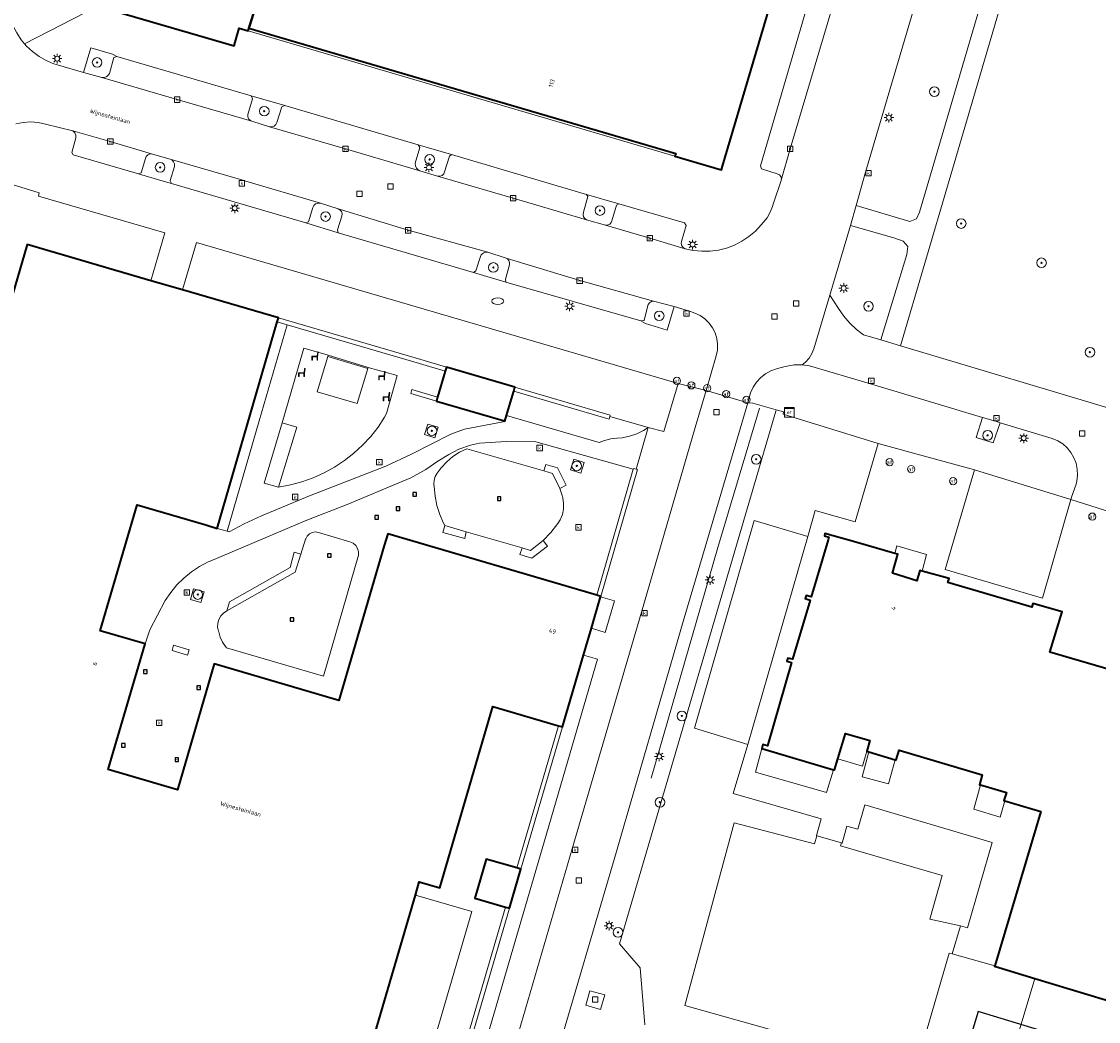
# Model space of a CAD drawing. Header units: metres. Extents: x 136597 to 137331, y 452400 to 453440.
# Tile 24 of 40: x 136699 to 136788, y 452930 to 453013. Entities that reach past the tile are written whole.
import ezdxf
from ezdxf.enums import TextEntityAlignment as Align

# ---------------------------------------------------------------- set-up
doc = ezdxf.new("R2010")
doc.units = ezdxf.units.M
doc.layers.get('0').update_dxf_attribs({"lineweight": 25})
for name, color, linetype, lineweight in [('AB-ondergrond', 7, 'Continuous', 25), ('B-WE-GR-BEPLANTING_CULTUUR_HEESTERS-GV', 90, 'Continuous', 18), ('B-WE-GR-BOOM-S @ 0.2', 90, 'Continuous', 25), ('B-WE-GR-GROENVOORZIENING-GV', 80, 'Continuous', 18), ('B-WE-IE-MEUBILAIR_WEGMEUBILAIR-S @ 0.2', 7, 'Continuous', 25), ('B-WE-IE-TERREINAFSCHEIDING_KUNSTMATIG_HEKWERK-G', 20, 'IE-TERREINAFSCHEIDING-KUNSTMATIG', 18), ('B-WE-IE-TERREINAFSCHEIDING_KUNSTMATIG_MUUR-GV', 90, 'Continuous', 18), ('B-WE-KL-ET_KAST-S @ 0.2', 10, 'Continuous', 25), ('B-WE-KL-ET_LS_OV_LICHTMAST-S @ 0.2', 190, 'Continuous', 25), ('B-WE-KL-WATER-S @ 0.2', 170, 'Continuous', 25), ('B-WE-OG-BEBOUWING-GV', 7, 'Continuous', 35), ('B-WE-OG-BEBOUWING-T18', 10, 'Continuous', 18), ('B-WE-OG-TERREIN_ERF-GV', 7, 'Continuous', 18), ('B-WE-OG-TERREIN_ONBEGROEID-GV', 7, 'Continuous', 18), ('B-WE-OG-TOPOGRAFIE-T18', 10, 'Continuous', 18), ('B-WE-RI-GWA_KOLK-S @ 0.2', 30, 'Continuous', 25), ('B-WE-RI-GWA_RIOOLPUT-S @ 0.2', 30, 'Continuous', 25), ('B-WE-VH-ONVERHARD-GV', 252, 'Continuous', 18), ('B-WE-VH-VERHARDING_ASFALT-GV', 252, 'Continuous', 18), ('B-WE-VH-VERHARDING_GESLOTEN-GV', 252, 'Continuous', 18), ('B-WE-VH-VERHARDING_OPEN-GV', 252, 'Continuous', 18), ('B-WE-VH-VERHARDING_STRAATBAKSTEEN-GV', 252, 'Continuous', 18), ('B-WE-VH-VERHARDING_TEGEL-GV', 252, 'Continuous', 18), ('B-WE-VW-AFSLUITPAAL-S @ 0.2', 7, 'Continuous', 25), ('N-WE-OG-BEBOUWING-GV', 7, 'Continuous', 25)]:
    doc.layers.add(name, color=color, linetype=linetype, lineweight=lineweight)
doc.styles.add('NLCS-ISO', font='NLCS-ISO.ttf')
doc.styles.add('NLCS-ISO-ANNOTATIEF-T18', font='NLCS-ISO.ttf', dxfattribs={"height": 1.8})
doc.linetypes.add('IE-TERREINAFSCHEIDING-KUNSTMATIG', pattern='A,4,[82,NLCS.SHX,S=0.75,R=90,X=0,Y=0],4,-2', length=10)

# ---------------------------------------------------------------- blocks, each defined once
blk = doc.blocks.new('SKL-ET_KAST_ELEKTRA-SO')
at = {"color": 0, "linetype": 'ByBlock', "lineweight": 18}
for points in [[(-2, 2), (2, 2), (2, 1.68), (-2, 1.68)], [(-2, 1.52), (2, 1.52), (2, -2), (-2, -2)]]:
    blk.add_lwpolyline(points, close=True, dxfattribs=at)
at = {"color": 0, "linetype": 'ByBlock', "lineweight": 18, "style": 'NLCS-ISO'}
blk.add_text('et', height=1.5, dxfattribs=at).set_placement((0, 0), align=Align.MIDDLE_CENTER)
blk = doc.blocks.new('SVW-AFSLUITPAAL-SO')
at = {"lineweight": 18}
blk.add_circle((0, 0), 1.5, dxfattribs=at)
at = {"lineweight": 18, "style": 'NLCS-ISO'}
blk.add_text('af', height=1.8, dxfattribs=at).set_placement((0, 0), align=Align.MIDDLE_CENTER)
blk = doc.blocks.new('SKL-ET_OV_LICHTMAST-SO')
at = {"color": 0, "linetype": 'ByBlock', "lineweight": 18}
for points in [[(-1.25, 0), (-2, 0)], [(-1.41, 1.41), (-0.88, 0.88)], [(0, 2), (0, 1.25)], [(0.88, 0.88), (1.41, 1.41)], [(2, 0), (1.25, 0)], [(-1.41, -1.41), (-0.88, -0.88)], [(0, -1.25), (0, -2)], [(0.88, -0.88), (1.41, -1.41)]]:
    blk.add_lwpolyline(points, dxfattribs=at)
blk.add_circle((0, 0), 1, dxfattribs=at)
blk = doc.blocks.new('SRI-PUT_INSPECTIEPUT_RIOOLPUT-SO')
at = {"color": 0, "linetype": 'ByBlock', "lineweight": 18}
blk.add_lwpolyline([(-1.125, -1.125), (1.125, -1.125), (1.125, 1.125), (-1.125, 1.125)], close=True, dxfattribs=at)
blk = doc.blocks.new('SRI-KOLK-SO')
at = {"color": 0, "linetype": 'ByBlock', "lineweight": 18}
blk.add_lwpolyline([(-1.125, -1.125), (1.125, -1.125), (1.125, 1.125), (-1.125, 1.125)], close=True, dxfattribs=at)
at = {"color": 0, "linetype": 'ByBlock', "lineweight": 18, "style": 'NLCS-ISO'}
blk.add_text('k', height=1.5, dxfattribs=at).set_placement((0, 0), align=Align.MIDDLE_CENTER)
blk = doc.blocks.new('SKL-WATER_BRANDKRAAN_BRANDPUT-SO')
at = {"color": 0, "linetype": 'ByBlock', "lineweight": 18}
blk.add_ellipse((0, 0), major_axis=(2.5, 0), ratio=0.54, dxfattribs=at)
blk = doc.blocks.new('SIE-WEG_SPEELTOESTEL-SO')
at = {"flags": 128}
blk.add_lwpolyline([(-0.75, -0.75), (0.75, -0.75), (0.75, 0.75), (-0.75, 0.75)], close=True, dxfattribs=at)
at = {"style": 'NLCS-ISO'}
blk.add_text('SPT', height=0.45, dxfattribs=at).set_placement((0, 0), align=Align.MIDDLE_CENTER)
blk = doc.blocks.new('SIE-WEG_ZITBANK-SO')
at = {"color": 0, "linetype": 'ByBlock', "lineweight": 18}
blk.add_lwpolyline([(-0.91, -1.63), (-0.91, -0.2), (1.09, -0.2), (1.09, -1.63), (1.29, -1.63), (1.29, -0.21), (1.54, 1.78), (1.33, 1.78), (1.11, 0), (-1.11, 0), (-1.11, -1.63)], close=True, dxfattribs=at)
blk = doc.blocks.new('SGR-BOOM_01-SO')
at = {"linetype": 'ByBlock', "lineweight": 18}
h = blk.add_hatch(color=0, dxfattribs=at)
h.dxf.hatch_style = 1
edge = h.paths.add_edge_path()
edge.add_arc((0, 0), 0.25, 0, 360)
at = {"color": 0, "linetype": 'ByBlock', "lineweight": 18}
for radius in [2, 0.25]:
    blk.add_circle((0, 0), radius, dxfattribs=at)
blk = doc.blocks.new('A$C8609b1a7')
at = {"layer": 'B-WE-GR-BEPLANTING_CULTUUR_HEESTERS-GV', "color": 9, "flags": 128}
blk.add_lwpolyline([(-539.821, -515.499), (-536.966, -505.984), (-540.296, -504.972), (-540.287, -504.943), (-543.834, -503.933), (-544.065, -503.901), (-546.89, -513.596), (-566.007, -508.242), (-561.913, -493.074), (-555.258, -494.812), (-555.046, -494.148), (-555.092, -494.135), (-554.685, -492.74), (-558.44, -491.654), (-561.995, -490.626), (-560.794, -486.579), (-565.203, -485.227), (-560.258, -467.981), (-555.8, -469.298), (-555.18, -467.153), (-551.862, -468.074), (-549.968, -461.593), (-557.858, -459.16), (-557.816, -458.965), (-558.429, -458.791), (-558.465, -458.912), (-571.426, -503.127), (-569.719, -505.118), (-569.329, -509.827)], dxfattribs=at)
at = {"layer": 'B-WE-GR-GROENVOORZIENING-GV', "color": 9, "flags": 128}
for points in [[(-531.416, -396.729), (-535.489, -410.679), (-536.482, -413.898), (-544.083, -439.747), (-548.12, -453.475), (-529.608, -459.009)], [(-569.329, -509.827), (-569.719, -505.118), (-571.426, -503.127), (-558.465, -458.912), (-558.429, -458.791), (-560.363, -458.241), (-560.768, -458.207), (-561.764, -461.579), (-566.137, -476.355), (-571.876, -496.119), (-576.766, -512.773)]]:
    blk.add_lwpolyline(points, dxfattribs=at)
for points in [[(-542.598, -410.587), (-544.238, -416.103), (-547.201, -426.152), (-551.012, -439.075), (-551.201, -439.747), (-551.784, -441.825), (-547.338, -443.153), (-546.77, -442.929), (-546.531, -442.392), (-545.756, -439.747), (-538.601, -415.34), (-537.913, -412.856), (-537.976, -412.326), (-538.422, -411.886), (-539.44, -411.493)], [(-615.935, -430.787), (-614.407, -431.207), (-614.191, -431.203), (-613.991, -431.12), (-613.835, -430.971), (-613.774, -430.865), (-613.409, -429.555), (-613.163, -429.457), (-613.528, -429.267), (-615.304, -428.738)], [(-600.476, -435.288), (-600.284, -435.303), (-600.101, -435.24), (-599.96, -435.109), (-599.886, -434.946), (-599.455, -433.636), (-599.224, -433.539), (-602.008, -432.738), (-601.901, -432.973), (-602.285, -434.271), (-602.277, -434.473), (-602.191, -434.655), (-602.042, -434.791), (-601.941, -434.838)], [(-586.537, -439.384), (-586.342, -439.394), (-586.16, -439.326), (-586.019, -439.19), (-585.946, -439.021), (-585.554, -437.726), (-585.374, -437.6), (-588.143, -436.795), (-587.999, -437.023), (-588.391, -438.327), (-588.377, -438.54), (-588.286, -438.733), (-588.131, -438.88), (-588.012, -438.938)], [(-608.623, -440.001), (-608.737, -439.787), (-608.725, -439.747), (-608.363, -438.588), (-608.363, -438.384), (-608.441, -438.195), (-608.585, -438.05), (-608.731, -437.981), (-610.19, -437.555), (-610.391, -437.552), (-610.577, -437.627), (-610.72, -437.768), (-610.787, -437.916), (-611.149, -439.111), (-611.35, -439.211), (-609.5, -439.747)], [(-623.225, -439.667), (-623.248, -439.747), (-625.696, -448.344), (-630.677, -465.089), (-634.509, -478.264), (-630.646, -479.424), (-620.594, -445.067), (-610.329, -448.069), (-609.183, -444.107), (-619.668, -441.056), (-619.605, -440.765), (-622.961, -439.747)], [(-572.608, -443.46), (-572.416, -443.457), (-572.24, -443.377), (-572.112, -443.233), (-572.061, -443.102), (-571.689, -441.789), (-571.479, -441.699), (-574.168, -440.913), (-574.074, -441.096), (-574.423, -442.381), (-574.457, -442.579), (-574.412, -442.774), (-574.294, -442.937), (-574.162, -443.025)], [(-594.78, -444.105), (-594.827, -443.846), (-594.492, -442.714), (-594.466, -442.521), (-594.519, -442.332), (-594.643, -442.179), (-594.789, -442.096), (-596.251, -441.628), (-596.46, -441.623), (-596.655, -441.694), (-596.81, -441.834), (-596.892, -441.988), (-597.244, -443.183), (-597.469, -443.264)], [(-549.752, -452.988), (-547.594, -445.909), (-547.499, -445.223), (-547.876, -444.8), (-548.662, -444.524), (-552.267, -443.486), (-553.979, -449.259), (-553.245, -450.388), (-552.81, -451.022), (-552.312, -451.606), (-551.756, -452.136), (-551.192, -452.574)], [(-607.701, -448.837), (-599.74, -451.165), (-587.936, -454.616), (-585.806, -455.242), (-580.108, -456.915), (-572.207, -459.235), (-572.238, -459.339), (-569.05, -460.264), (-567.755, -460.588), (-566.577, -456.617), (-606.553, -444.893)], [(-580.868, -448.185), (-580.903, -447.953), (-580.576, -446.762), (-580.551, -446.576), (-580.605, -446.394), (-580.729, -446.251), (-580.827, -446.194), (-582.355, -445.707), (-582.564, -445.711), (-582.756, -445.792), (-582.903, -445.938), (-582.968, -446.068), (-583.353, -447.256), (-583.54, -447.379)], [(-566.904, -450.223), (-568.602, -449.766), (-568.789, -449.796), (-568.947, -449.9), (-569.049, -450.059), (-569.071, -450.136), (-569.398, -451.371), (-569.656, -451.416), (-569.28, -451.627), (-567.477, -452.176)], [(-541.315, -459.422), (-541.826, -461.075), (-540.407, -461.526), (-539.834, -459.859), (-540.217, -459.733)], [(-599.723, -465.196), (-598.208, -460.235), (-599.422, -459.868), (-600.919, -464.865)], [(-587.611, -460.838), (-586.751, -461.105), (-586.481, -460.236), (-587.342, -459.969)], [(-575.497, -463.771), (-574.644, -464.038), (-574.368, -463.16), (-575.221, -462.892)], [(-541.971, -463.784), (-544.413, -472.053), (-536.31, -474.417), (-533.97, -466.23)], [(-555.8, -469.298), (-560.258, -467.981), (-565.203, -485.227), (-560.794, -486.579)], [(-606.176, -474.782), (-605.915, -473.91), (-606.783, -473.65), (-607.044, -474.521)], [(-586.737, -521.235), (-585.553, -521.552), (-577.668, -494.554), (-573.248, -479.485), (-574.416, -479.155), (-576.159, -485.116), (-579.619, -496.911), (-580.56, -500.168)], [(-543.137, -501.613), (-542.552, -501.787), (-540.489, -494.715), (-551.065, -491.579), (-551.655, -493.592), (-552.572, -493.344), (-552.96, -494.759), (-553.018, -494.742), (-553.092, -494.985), (-544.652, -497.447), (-545.671, -501.064)], [(-543.834, -503.933), (-543.137, -501.613), (-545.671, -501.064), (-544.652, -497.447), (-553.092, -494.985), (-553.018, -494.742), (-555.046, -494.148), (-555.258, -494.812), (-561.913, -493.074), (-566.007, -508.242), (-546.89, -513.596), (-544.065, -503.901)], [(-572.999, -508.554), (-574.236, -508.204), (-573.899, -507.013), (-572.662, -507.363)]]:
    blk.add_lwpolyline(points, close=True, dxfattribs=at)
at = {"layer": 'B-WE-IE-TERREINAFSCHEIDING_KUNSTMATIG_HEKWERK-G', "color": 9, "flags": 128}
for points in [[(-569.05, -460.264), (-572.238, -459.339)], [(-568.801, -489.367), (-563.28, -470.22), (-559.801, -458.64)], [(-560.794, -486.579), (-561.995, -490.626), (-558.44, -491.654)], [(-548.549, -487.833), (-549.101, -489.838), (-551.304, -489.245), (-550.736, -487.17)], [(-539.438, -491.259), (-539.831, -492.611), (-542.036, -491.942), (-541.462, -489.932)]]:
    blk.add_lwpolyline(points, dxfattribs=at)
at = {"layer": 'B-WE-IE-TERREINAFSCHEIDING_KUNSTMATIG_MUUR-GV', "color": 9, "flags": 128}
for points in [[(-599.74, -451.165), (-599.834, -451.489), (-599.014, -451.729), (-588.033, -454.949), (-585.902, -455.574), (-585.806, -455.242), (-587.936, -454.616)], [(-586.622, -458.058), (-586.529, -457.737), (-588.663, -457.113), (-588.758, -457.439)], [(-572.238, -459.339), (-572.207, -459.235), (-580.108, -456.915), (-580.205, -457.244), (-572.303, -459.561)], [(-572.991, -474.284), (-569.952, -463.752), (-570.043, -463.726), (-570.278, -463.658), (-570.296, -463.72), (-573.318, -474.188)], [(-576.491, -485.019), (-579.944, -496.817), (-579.619, -496.911), (-576.159, -485.116)], [(-586.876, -521.304), (-586.767, -521.336), (-586.737, -521.235), (-580.56, -500.168), (-580.897, -500.071), (-587.093, -521.24)]]:
    blk.add_lwpolyline(points, close=True, dxfattribs=at)
at = {"layer": 'B-WE-OG-BEBOUWING-GV', "color": 9, "flags": 128}
for points in [[(-610.146, -409.746), (-613.108, -419.813), (-614.637, -425.008), (-614.696, -425.209), (-614.714, -425.271), (-614.719, -425.287), (-603.413, -428.589), (-603.323, -428.266), (-603.002, -427.112), (-602.253, -427.333), (-602.186, -427.116), (-602.105, -426.854), (-600.997, -423.281), (-601.776, -423.035), (-598.829, -413.082), (-609.734, -409.867)], [(-557.725, -421.165), (-557.857, -421.126), (-564.288, -419.239), (-564.307, -419.304), (-565.203, -422.347), (-593.526, -413.938), (-598.625, -412.425), (-598.829, -413.082), (-601.776, -423.035), (-600.997, -423.281), (-602.105, -426.854), (-602.186, -427.116), (-566.759, -437.523), (-566.827, -437.724), (-563.065, -438.849), (-562.97, -438.877), (-562.879, -438.571)], [(-580.799, -459.25), (-580.39, -457.874), (-580.205, -457.244), (-580.108, -456.915), (-585.806, -455.242), (-585.902, -455.574), (-586.529, -457.737), (-586.622, -458.058), (-581.084, -459.684), (-580.94, -459.726)], [(-580.897, -500.071), (-580.56, -500.168), (-579.619, -496.911), (-579.944, -496.817), (-582.501, -496.078), (-583.442, -499.335)]]:
    blk.add_lwpolyline(points, close=True, dxfattribs=at)
for points in [[(-594.581, -520.3), (-588.374, -499.067), (-588.057, -497.982), (-586.355, -498.47), (-581.958, -483.424), (-576.491, -485.019), (-576.159, -485.116), (-574.416, -479.155), (-573.762, -476.92), (-573.003, -474.326), (-572.991, -474.284), (-573.318, -474.188), (-590.672, -469.095), (-590.954, -470.055), (-594.717, -482.909), (-605.067, -479.878), (-608.116, -490.321), (-613.861, -488.65), (-610.799, -478.211), (-614.536, -477.136), (-611.477, -466.686), (-605.778, -468.348), (-604.818, -468.627), (-599.834, -451.489), (-599.74, -451.165), (-607.701, -448.837), (-610.329, -448.069), (-620.594, -445.067), (-630.646, -479.424)], [(-521.226, -483.145), (-535.704, -478.9), (-534.685, -475.546), (-537.115, -474.872), (-537.217, -475.175), (-544.167, -473.111), (-544.071, -472.805), (-546.321, -472.178), (-546.501, -472.128), (-546.751, -472.982), (-548.78, -472.361), (-548.343, -470.783), (-548.574, -470.717), (-551.808, -469.787), (-554.385, -469.045), (-554.43, -469.238), (-554.058, -469.348), (-554.123, -469.568), (-555.533, -474.305), (-555.927, -474.194), (-556.02, -474.44), (-555.619, -474.586), (-557.072, -479.48), (-557.458, -479.404), (-557.545, -479.656), (-557.168, -479.776), (-559.142, -486.69), (-559.531, -486.583), (-559.623, -486.915), (-553.662, -488.662), (-553.591, -488.683), (-553.318, -487.768), (-552.688, -485.654), (-550.665, -486.228), (-550.909, -487.117), (-550.736, -487.17), (-548.549, -487.833), (-548.468, -487.857), (-548.216, -487.032), (-541.343, -489.084), (-541.555, -489.905), (-541.462, -489.932), (-539.31, -490.555), (-539.528, -491.232), (-539.438, -491.259), (-536.475, -492.133), (-540.287, -504.943), (-540.296, -504.972), (-536.966, -505.984), (-528.161, -508.66)]]:
    blk.add_lwpolyline(points, dxfattribs=at)
at = {"layer": 'B-WE-OG-TERREIN_ERF-GV', "color": 9, "flags": 128}
for points in [[(-566.827, -437.724), (-566.759, -437.523), (-602.186, -427.116), (-602.253, -427.333)], [(-599.834, -451.489), (-604.818, -468.627), (-603.999, -468.87), (-601.336, -459.709), (-599.014, -451.729)], [(-546.321, -472.178), (-545.958, -470.786), (-548.4, -470.09), (-548.574, -470.717), (-548.343, -470.783), (-548.78, -472.361), (-546.751, -472.982), (-546.501, -472.128)], [(-573.762, -476.92), (-572.614, -477.283), (-571.843, -474.653), (-573.003, -474.326)], [(-587.527, -523.534), (-586.876, -521.304), (-587.093, -521.24), (-580.897, -500.071), (-583.442, -499.335), (-582.501, -496.078), (-579.944, -496.817), (-576.491, -485.019), (-581.958, -483.424), (-586.355, -498.47), (-588.057, -497.982), (-588.374, -499.067), (-583.691, -500.436), (-589.892, -521.662), (-594.581, -520.3), (-594.898, -521.382)], [(-550.909, -487.117), (-550.665, -486.228), (-552.688, -485.654), (-553.318, -487.768), (-551.268, -488.368)], [(-553.662, -488.662), (-559.623, -486.915), (-560.14, -488.855), (-554.252, -490.558)], [(-548.549, -487.833), (-550.736, -487.17), (-551.304, -489.245), (-549.101, -489.838)], [(-539.438, -491.259), (-539.528, -491.232), (-539.31, -490.555), (-541.462, -489.932), (-542.036, -491.942), (-539.831, -492.611)], [(-594.581, -520.3), (-589.892, -521.662), (-583.691, -500.436), (-588.374, -499.067)]]:
    blk.add_lwpolyline(points, close=True, dxfattribs=at)
for points in [[(-528.161, -508.66), (-536.966, -505.984), (-539.821, -515.499)], [(-529.525, -467.64), (-533.97, -466.23), (-536.31, -474.417), (-544.413, -472.053), (-541.971, -463.784), (-549.968, -461.593), (-551.862, -468.074), (-555.18, -467.153), (-555.8, -469.298), (-560.794, -486.579), (-561.995, -490.626), (-558.44, -491.654), (-554.685, -492.74), (-555.092, -494.135), (-555.046, -494.148), (-553.018, -494.742), (-552.96, -494.759), (-552.572, -493.344), (-551.655, -493.592), (-551.065, -491.579), (-540.489, -494.715), (-542.552, -501.787), (-543.137, -501.613), (-543.834, -503.933), (-540.287, -504.943), (-536.475, -492.133), (-539.438, -491.259), (-539.831, -492.611), (-542.036, -491.942), (-541.462, -489.932), (-541.555, -489.905), (-541.343, -489.084), (-548.216, -487.032), (-548.468, -487.857), (-548.549, -487.833), (-549.101, -489.838), (-551.304, -489.245), (-550.736, -487.17), (-550.909, -487.117), (-551.268, -488.368), (-553.318, -487.768), (-553.591, -488.683), (-553.662, -488.662), (-554.252, -490.558), (-560.14, -488.855), (-559.623, -486.915), (-559.531, -486.583), (-559.142, -486.69), (-557.168, -479.776), (-557.545, -479.656), (-557.458, -479.404), (-557.072, -479.48), (-555.619, -474.586), (-556.02, -474.44), (-555.927, -474.194), (-555.533, -474.305), (-554.123, -469.568), (-554.058, -469.348), (-554.43, -469.238), (-554.385, -469.045), (-551.808, -469.787), (-548.574, -470.717), (-548.4, -470.09), (-545.958, -470.786), (-546.321, -472.178), (-544.071, -472.805), (-544.167, -473.111), (-537.217, -475.175), (-537.115, -474.872), (-534.685, -475.546), (-535.704, -478.9), (-521.226, -483.145)]]:
    blk.add_lwpolyline(points, dxfattribs=at)
at = {"layer": 'B-WE-OG-TERREIN_ONBEGROEID-GV', "color": 9, "flags": 128}
for points in [[(-595.635, -454.362), (-596.537, -457.293), (-593.195, -458.254), (-592.331, -455.358)], [(-595.606, -454.266), (-595.635, -454.362), (-592.331, -455.358), (-592.303, -455.263)]]:
    blk.add_lwpolyline(points, close=True, dxfattribs=at)
at = {"layer": 'B-WE-VH-ONVERHARD-GV', "color": 9, "flags": 128}
for points in [[(-576.397, -465.311), (-575.853, -465.042), (-576.589, -463.594), (-577.539, -463.315), (-577.703, -463.867), (-576.992, -464.062)], [(-584.161, -468.918), (-585.934, -468.391), (-586.11, -468.967), (-584.283, -469.47)], [(-579.513, -470.251), (-579.698, -470.809), (-578.711, -471.111), (-577.405, -470.113), (-577.777, -469.642), (-578.825, -470.473)], [(-604.022, -475.488), (-598.349, -472.273), (-597.89, -470.776), (-598.432, -470.602), (-598.772, -471.878), (-603.796, -474.717)], [(-607.277, -479.152), (-607.147, -478.712), (-608.446, -478.329), (-608.576, -478.768)]]:
    blk.add_lwpolyline(points, close=True, dxfattribs=at)
at = {"layer": 'B-WE-VH-VERHARDING_ASFALT-GV', "color": 9, "flags": 128}
blk.add_lwpolyline([(-538.601, -415.34), (-545.756, -439.747), (-546.531, -442.392), (-546.77, -442.929), (-547.338, -443.153), (-551.784, -441.825), (-552.267, -443.486), (-548.662, -444.524), (-547.876, -444.8), (-547.499, -445.223), (-547.594, -445.909), (-549.752, -452.988), (-548.12, -453.475), (-544.083, -439.747), (-536.482, -413.898)], dxfattribs=at)
at = {"layer": 'B-WE-VH-VERHARDING_GESLOTEN-GV', "color": 9, "flags": 128}
blk.add_lwpolyline([(-579.798, -525.021), (-578.813, -521.629), (-578.485, -520.547), (-577.263, -514.637), (-576.766, -512.773), (-571.876, -496.119), (-566.137, -476.355), (-561.764, -461.579), (-560.768, -458.207), (-564.231, -457.181), (-565.153, -460.262), (-569.597, -475.593), (-575.363, -495.243), (-580.976, -514.501), (-586.824, -534.411), (-589.873, -544.862), (-586.17, -546), (-582.435, -533.166), (-580.058, -524.999)], close=True, dxfattribs=at)
at = {"layer": 'B-WE-VH-VERHARDING_OPEN-GV', "color": 9, "flags": 128}
blk.add_lwpolyline([(-529.608, -459.009), (-548.12, -453.475), (-549.752, -452.988), (-551.192, -452.574), (-551.756, -452.136), (-552.312, -451.606), (-552.81, -451.022), (-553.245, -450.388), (-553.979, -449.259), (-555.293, -453.715), (-555.457, -454.126), (-555.691, -454.5), (-555.989, -454.826), (-556.268, -455.045), (-555.659, -455.15), (-550.603, -456.623), (-541.315, -459.422), (-540.217, -459.733), (-539.834, -459.859), (-535.521, -461.158), (-535.064, -461.353), (-534.644, -461.619), (-534.272, -461.949), (-533.958, -462.335), (-533.71, -462.765), (-533.533, -463.23), (-533.433, -463.717), (-533.413, -464.214), (-533.472, -464.707), (-533.533, -464.954), (-533.905, -466.04), (-533.97, -466.23), (-529.525, -467.64)], dxfattribs=at)
for points in [[(-588.758, -457.439), (-588.663, -457.113), (-586.529, -457.737), (-585.902, -455.574), (-588.033, -454.949), (-599.014, -451.729), (-601.336, -459.709), (-603.999, -468.87), (-603.841, -468.917), (-602.594, -468.251), (-601.138, -467.583), (-597.154, -465.918), (-590.84, -463.456), (-588.702, -462.468), (-585.446, -460.819), (-584.312, -460.408), (-580.953, -459.77), (-580.94, -459.726), (-581.084, -459.684), (-586.622, -458.058)], [(-599.723, -465.196), (-600.919, -464.865), (-599.422, -459.868), (-597.646, -453.672), (-595.606, -454.266), (-592.303, -455.263), (-589.88, -455.951), (-590.763, -459.106), (-590.929, -459.39), (-591.474, -460.216), (-592.084, -460.996), (-592.755, -461.723), (-593.483, -462.395), (-594.262, -463.005), (-595.089, -463.551), (-595.956, -464.028), (-596.859, -464.433), (-597.792, -464.764), (-598.749, -465.019)], [(-599.723, -465.196), (-598.749, -465.019), (-597.792, -464.764), (-596.859, -464.433), (-595.956, -464.028), (-595.089, -463.551), (-594.262, -463.005), (-593.483, -462.395), (-592.755, -461.723), (-592.084, -460.996), (-591.474, -460.216), (-590.929, -459.39), (-590.763, -459.106), (-589.88, -455.951), (-592.303, -455.263), (-592.331, -455.358), (-593.195, -458.254), (-596.537, -457.293), (-595.635, -454.362), (-595.606, -454.266), (-597.646, -453.672), (-599.422, -459.868), (-598.208, -460.235)], [(-558.429, -458.791), (-557.816, -458.965), (-557.858, -459.16), (-549.968, -461.593), (-541.971, -463.784), (-533.97, -466.23), (-533.905, -466.04), (-533.533, -464.954), (-533.472, -464.707), (-533.413, -464.214), (-533.433, -463.717), (-533.533, -463.23), (-533.71, -462.765), (-533.958, -462.335), (-534.272, -461.949), (-534.644, -461.619), (-535.064, -461.353), (-535.521, -461.158), (-539.834, -459.859), (-540.407, -461.526), (-541.826, -461.075), (-541.315, -459.422), (-550.603, -456.623), (-555.659, -455.15), (-556.268, -455.045), (-556.935, -455.047), (-557.69, -455.204), (-558.404, -455.385), (-558.877, -455.56), (-559.317, -455.807), (-559.712, -456.12), (-560.052, -456.491), (-560.33, -456.912), (-560.547, -457.393), (-560.768, -458.207), (-560.363, -458.241)], [(-569.05, -460.264), (-572.238, -459.339), (-572.303, -459.561), (-580.205, -457.244), (-580.39, -457.874), (-580.799, -459.25), (-573.121, -461.515), (-572.672, -461.324), (-572.166, -461.193), (-571.646, -461.14), (-571.214, -461.103), (-570.596, -460.982), (-569.999, -460.784), (-569.432, -460.512)], [(-570.043, -463.726), (-569.05, -460.264), (-569.432, -460.512), (-569.999, -460.784), (-570.596, -460.982), (-571.214, -461.103), (-571.646, -461.14), (-572.166, -461.193), (-572.672, -461.324), (-573.121, -461.515), (-580.799, -459.25), (-580.94, -459.726), (-580.953, -459.77), (-584.312, -460.408), (-585.446, -460.819), (-588.702, -462.468), (-590.84, -463.456), (-597.154, -465.918), (-601.138, -467.583), (-602.594, -468.251), (-603.841, -468.917), (-603.999, -468.87), (-604.818, -468.627), (-605.778, -468.348), (-611.477, -466.686), (-614.536, -477.136), (-610.799, -478.211), (-610.42, -477.046), (-609.133, -474.623), (-608.685, -473.956), (-608.168, -473.33), (-607.592, -472.758), (-606.962, -472.245), (-606.285, -471.796), (-605.567, -471.417), (-605.408, -471.344), (-597.374, -467.958), (-594.034, -466.648), (-589.427, -464.706), (-588.762, -464.438), (-587.506, -463.742), (-586.501, -463.064), (-585.597, -462.496), (-584.774, -462.048), (-583.806, -461.714), (-583.042, -461.565), (-580.838, -461.421), (-578.391, -461.457), (-570.296, -463.72), (-570.278, -463.658)], [(-586.751, -461.105), (-587.611, -460.838), (-587.342, -459.969), (-586.481, -460.236)], [(-608.116, -490.321), (-605.067, -479.878), (-594.717, -482.909), (-590.954, -470.055), (-590.672, -469.095), (-573.318, -474.188), (-570.296, -463.72), (-578.391, -461.457), (-580.838, -461.421), (-583.042, -461.565), (-583.806, -461.714), (-584.774, -462.048), (-585.597, -462.496), (-586.501, -463.064), (-587.506, -463.742), (-588.762, -464.438), (-589.427, -464.706), (-594.034, -466.648), (-597.374, -467.958), (-605.408, -471.344), (-605.567, -471.417), (-606.285, -471.796), (-606.962, -472.245), (-607.592, -472.758), (-608.168, -473.33), (-608.685, -473.956), (-609.133, -474.623), (-610.42, -477.046), (-610.799, -478.211), (-613.861, -488.65)], [(-579.513, -470.251), (-578.825, -470.473), (-577.777, -469.642), (-577.14, -468.963), (-576.563, -468.231), (-576.344, -467.915), (-576.175, -467.48), (-576.082, -467.023), (-576.069, -466.557), (-576.135, -466.096), (-576.215, -465.817), (-576.397, -465.311), (-576.992, -464.062), (-577.703, -463.867), (-584.113, -462.019), (-584.709, -462.314), (-585.264, -462.678), (-585.772, -463.106), (-586.224, -463.592), (-586.555, -464.036), (-586.727, -464.321), (-586.827, -464.639), (-586.848, -464.971), (-586.824, -465.166), (-586.743, -465.95), (-586.583, -466.722), (-586.346, -467.473), (-586.034, -468.197), (-585.934, -468.391), (-584.161, -468.918)], [(-584.283, -469.47), (-586.11, -468.967), (-585.934, -468.391), (-586.034, -468.197), (-586.346, -467.473), (-586.583, -466.722), (-586.743, -465.95), (-586.824, -465.166), (-586.848, -464.971), (-586.827, -464.639), (-586.727, -464.321), (-586.555, -464.036), (-586.224, -463.592), (-585.772, -463.106), (-585.264, -462.678), (-584.709, -462.314), (-584.113, -462.019), (-577.703, -463.867), (-577.539, -463.315), (-576.589, -463.594), (-575.853, -465.042), (-576.397, -465.311), (-576.215, -465.817), (-576.135, -466.096), (-576.069, -466.557), (-576.082, -467.023), (-576.175, -467.48), (-576.344, -467.915), (-576.563, -468.231), (-577.14, -468.963), (-577.777, -469.642), (-577.405, -470.113), (-578.711, -471.111), (-579.698, -470.809), (-579.513, -470.251), (-584.161, -468.918)], [(-574.644, -464.038), (-575.497, -463.771), (-575.221, -462.892), (-574.368, -463.16)], [(-604.022, -475.488), (-604.3, -475.665), (-604.528, -475.903), (-604.692, -476.189), (-604.782, -476.506), (-604.794, -476.835), (-604.727, -477.157), (-604.703, -477.222), (-604.587, -477.66), (-604.396, -478.071), (-604.136, -478.442), (-604.047, -478.542), (-596.014, -480.898), (-593.1, -470.849), (-593.1, -470.567), (-593.18, -470.296), (-593.331, -470.058), (-593.543, -469.872), (-593.807, -469.748), (-596.425, -468.964), (-596.687, -468.926), (-596.941, -468.969), (-597.17, -469.087), (-597.353, -469.269), (-597.471, -469.499), (-597.482, -469.536), (-597.89, -470.776), (-598.349, -472.273)], [(-604.727, -477.157), (-604.794, -476.835), (-604.782, -476.506), (-604.692, -476.189), (-604.528, -475.903), (-604.3, -475.665), (-604.022, -475.488), (-603.796, -474.717), (-598.772, -471.878), (-598.432, -470.602), (-597.89, -470.776), (-597.482, -469.536), (-597.471, -469.499), (-597.353, -469.269), (-597.17, -469.087), (-596.941, -468.969), (-596.687, -468.926), (-596.425, -468.964), (-593.807, -469.748), (-593.543, -469.872), (-593.331, -470.058), (-593.18, -470.296), (-593.1, -470.567), (-593.1, -470.849), (-596.014, -480.898), (-604.047, -478.542), (-604.136, -478.442), (-604.396, -478.071), (-604.587, -477.66), (-604.703, -477.222)], [(-606.176, -474.782), (-607.044, -474.521), (-606.783, -473.65), (-605.915, -473.91)], [(-607.277, -479.152), (-608.576, -478.768), (-608.446, -478.329), (-607.147, -478.712)]]:
    blk.add_lwpolyline(points, close=True, dxfattribs=at)
at = {"layer": 'B-WE-VH-VERHARDING_STRAATBAKSTEEN-GV', "color": 9, "flags": 128}
for points in [[(-553.508, -424.465), (-557.266, -437.13), (-558.004, -439.716), (-558.014, -439.747), (-558.668, -441.718), (-558.723, -441.909), (-558.919, -442.394), (-559.187, -442.844), (-559.521, -443.248), (-559.676, -443.442), (-560.154, -443.952), (-560.687, -444.404), (-561.268, -444.792), (-561.889, -445.111), (-562.543, -445.358), (-563.221, -445.527), (-563.913, -445.619), (-564.612, -445.63), (-565.307, -445.562), (-565.99, -445.415), (-568.92, -444.544), (-572.608, -443.46), (-574.162, -443.025), (-580.254, -441.226), (-585.299, -439.747), (-586.537, -439.384), (-588.012, -438.938), (-594.181, -437.135), (-600.476, -435.288), (-601.941, -434.838), (-608.144, -433.043), (-614.407, -431.207), (-615.935, -430.787), (-618.011, -430.182), (-618.396, -430.062), (-619.022, -429.798), (-619.613, -429.462), (-620.16, -429.059), (-620.657, -428.595), (-620.821, -428.401), (-621.095, -428.076)], [(-621.547, -435.038), (-620.93, -434.927), (-620.303, -434.895), (-619.678, -434.943), (-619.064, -435.071), (-616.809, -435.638), (-613.696, -436.517), (-610.19, -437.555), (-608.731, -437.981), (-602.7, -439.733), (-602.652, -439.747), (-596.251, -441.628), (-594.789, -442.096), (-588.976, -443.89), (-582.355, -445.707), (-580.827, -446.194), (-574.737, -448.067), (-568.602, -449.766), (-566.904, -450.223), (-565.528, -450.64), (-565.167, -450.753), (-564.732, -450.963), (-564.337, -451.242), (-563.993, -451.583), (-563.71, -451.975), (-563.496, -452.409), (-563.356, -452.872), (-563.294, -453.351), (-563.311, -453.835), (-563.407, -454.305), (-564.231, -457.181), (-560.768, -458.207), (-560.547, -457.393), (-560.33, -456.912), (-560.052, -456.491), (-559.712, -456.12), (-559.317, -455.807), (-558.877, -455.56), (-558.404, -455.385), (-557.69, -455.204), (-556.935, -455.047), (-556.268, -455.045), (-555.989, -454.826), (-555.691, -454.5), (-555.457, -454.126), (-555.293, -453.715), (-553.979, -449.259), (-552.267, -443.486), (-551.784, -441.825), (-551.201, -439.747), (-551.012, -439.075), (-547.201, -426.152)]]:
    blk.add_lwpolyline(points, dxfattribs=at)
for points in [[(-552.934, -422.409), (-553.04, -422.583), (-553.204, -422.704), (-553.402, -422.752), (-553.537, -422.741), (-554.852, -422.355), (-555.044, -422.507), (-559.724, -438.547), (-559.633, -438.777), (-558.334, -439.19), (-558.165, -439.276), (-558.045, -439.424), (-557.996, -439.608), (-558.004, -439.716), (-557.266, -437.13), (-553.508, -424.465)], [(-601.941, -434.838), (-602.042, -434.791), (-602.191, -434.655), (-602.277, -434.473), (-602.285, -434.271), (-601.901, -432.973), (-602.008, -432.738), (-613.163, -429.457), (-613.409, -429.555), (-613.774, -430.865), (-613.835, -430.971), (-613.991, -431.12), (-614.191, -431.203), (-614.407, -431.207), (-608.144, -433.043)], [(-588.012, -438.938), (-588.131, -438.88), (-588.286, -438.733), (-588.377, -438.54), (-588.391, -438.327), (-587.999, -437.023), (-588.143, -436.795), (-599.224, -433.539), (-599.455, -433.636), (-599.886, -434.946), (-599.96, -435.109), (-600.101, -435.24), (-600.284, -435.303), (-600.476, -435.288), (-594.181, -437.135)], [(-611.35, -439.211), (-611.149, -439.111), (-610.787, -437.916), (-610.72, -437.768), (-610.577, -437.627), (-610.391, -437.552), (-610.19, -437.555), (-613.696, -436.517), (-616.809, -435.638), (-616.799, -435.644), (-616.647, -435.802), (-616.561, -436.004), (-616.553, -436.226), (-616.898, -437.421), (-616.773, -437.634)], [(-597.469, -443.264), (-597.244, -443.183), (-596.892, -441.988), (-596.81, -441.834), (-596.655, -441.694), (-596.46, -441.623), (-596.251, -441.628), (-602.652, -439.747), (-602.7, -439.733), (-608.731, -437.981), (-608.585, -438.05), (-608.441, -438.195), (-608.363, -438.384), (-608.363, -438.588), (-608.725, -439.747), (-608.737, -439.787), (-608.623, -440.001)], [(-574.162, -443.025), (-574.294, -442.937), (-574.412, -442.774), (-574.457, -442.579), (-574.423, -442.381), (-574.074, -441.096), (-574.168, -440.913), (-578.112, -439.747), (-585.374, -437.6), (-585.554, -437.726), (-585.946, -439.021), (-586.019, -439.19), (-586.16, -439.326), (-586.342, -439.394), (-586.537, -439.384), (-585.299, -439.747), (-580.254, -441.226)], [(-583.54, -447.379), (-583.353, -447.256), (-582.968, -446.068), (-582.903, -445.938), (-582.756, -445.792), (-582.564, -445.711), (-582.355, -445.707), (-588.976, -443.89), (-594.789, -442.096), (-594.643, -442.179), (-594.519, -442.332), (-594.466, -442.521), (-594.492, -442.714), (-594.827, -443.846), (-594.78, -444.105)], [(-565.99, -445.415), (-566.13, -445.335), (-566.254, -445.183), (-566.307, -444.994), (-566.283, -444.806), (-565.899, -443.502), (-566.036, -443.278), (-571.479, -441.699), (-571.689, -441.789), (-572.061, -443.102), (-572.112, -443.233), (-572.24, -443.377), (-572.416, -443.457), (-572.608, -443.46), (-568.92, -444.544)], [(-569.656, -451.416), (-569.398, -451.371), (-569.071, -450.136), (-569.049, -450.059), (-568.947, -449.9), (-568.789, -449.796), (-568.602, -449.766), (-574.737, -448.067), (-580.827, -446.194), (-580.729, -446.251), (-580.605, -446.394), (-580.551, -446.576), (-580.576, -446.762), (-580.903, -447.953), (-580.868, -448.185)]]:
    blk.add_lwpolyline(points, close=True, dxfattribs=at)
at = {"layer": 'B-WE-VH-VERHARDING_TEGEL-GV', "color": 9, "flags": 128}
for points in [[(-622.006, -426.262), (-621.775, -426.901), (-621.469, -427.509), (-621.095, -428.076), (-620.821, -428.401), (-614.738, -425.283)], [(-557.725, -421.165), (-562.879, -438.571), (-562.97, -438.877), (-563.065, -438.849), (-566.827, -437.724), (-602.253, -427.333), (-603.002, -427.112), (-603.323, -428.266), (-603.413, -428.589), (-614.719, -425.287)], [(-614.738, -425.283), (-620.821, -428.401), (-620.657, -428.595), (-620.16, -429.059), (-619.613, -429.462), (-619.022, -429.798), (-618.396, -430.062), (-618.011, -430.182), (-615.935, -430.787), (-615.304, -428.738), (-613.528, -429.267), (-613.163, -429.457), (-602.008, -432.738), (-599.224, -433.539), (-588.143, -436.795), (-585.374, -437.6), (-578.112, -439.747), (-574.168, -440.913), (-571.479, -441.699), (-566.036, -443.278), (-565.899, -443.502), (-566.283, -444.806), (-566.307, -444.994), (-566.254, -445.183), (-566.13, -445.335), (-565.99, -445.415), (-565.307, -445.562), (-564.612, -445.63), (-563.913, -445.619), (-563.221, -445.527), (-562.543, -445.358), (-561.889, -445.111), (-561.268, -444.792), (-560.687, -444.404), (-560.154, -443.952), (-559.676, -443.442), (-559.521, -443.248), (-559.187, -442.844), (-558.919, -442.394), (-558.723, -441.909), (-558.668, -441.718), (-558.014, -439.747), (-558.004, -439.716), (-557.996, -439.608), (-558.045, -439.424), (-558.165, -439.276), (-558.334, -439.19), (-559.633, -438.777), (-559.724, -438.547), (-555.044, -422.507)], [(-622.961, -439.747), (-619.605, -440.765), (-619.668, -441.056), (-609.183, -444.107), (-610.329, -448.069), (-607.701, -448.837), (-606.553, -444.893), (-566.577, -456.617), (-564.231, -457.181), (-563.407, -454.305), (-563.311, -453.835), (-563.294, -453.351), (-563.356, -452.872), (-563.496, -452.409), (-563.71, -451.975), (-563.993, -451.583), (-564.337, -451.242), (-564.732, -450.963), (-565.167, -450.753), (-565.528, -450.64), (-566.904, -450.223), (-567.477, -452.176), (-569.28, -451.627), (-569.656, -451.416), (-580.868, -448.185), (-583.54, -447.379), (-594.78, -444.105), (-597.469, -443.264), (-608.623, -440.001), (-609.5, -439.747), (-611.35, -439.211), (-616.773, -437.634), (-616.898, -437.421), (-616.553, -436.226), (-616.561, -436.004), (-616.647, -435.802), (-616.799, -435.644), (-616.809, -435.638), (-619.064, -435.071), (-619.678, -434.943), (-620.303, -434.895), (-620.93, -434.927), (-621.547, -435.038)], [(-580.976, -514.501), (-575.363, -495.243), (-569.597, -475.593), (-565.153, -460.262), (-564.231, -457.181), (-566.577, -456.617), (-567.755, -460.588), (-569.05, -460.264), (-570.043, -463.726), (-569.952, -463.752), (-572.991, -474.284), (-573.003, -474.326), (-571.843, -474.653), (-572.614, -477.283), (-573.762, -476.92), (-574.416, -479.155), (-573.248, -479.485), (-577.668, -494.554), (-585.553, -521.552)]]:
    blk.add_lwpolyline(points, dxfattribs=at)
blk.add_lwpolyline([(-573.899, -507.013), (-574.236, -508.204), (-572.999, -508.554), (-572.662, -507.363)], close=True, dxfattribs=at)
at = {"layer": 'N-WE-OG-BEBOUWING-GV', "color": 9, "flags": 128}
blk.add_lwpolyline([(-535.448, -515.852), (-534.022, -511.06), (-541.676, -508.733), (-543.102, -513.526)], close=True, dxfattribs=at)
at = {"layer": 'B-WE-GR-BOOM-S @ 0.2', "color": 9, "xscale": 0.2, "yscale": 0.2, "zscale": 0.2}
for p in [(-614.791, -429.955), (-545.294, -432.376), (-600.919, -434), (-587.194, -438.004), (-609.562, -438.665), (-595.831, -442.744), (-573.052, -442.249), (-543.071, -443.325), (-581.901, -446.973), (-536.404, -446.586), (-550.765, -450.199), (-568.137, -450.988), (-532.386, -454.009), (-587.003, -460.536), (-540.88, -460.91), (-560.086, -462.898), (-574.982, -463.446), (-606.433, -474.123), (-566.255, -484.204), (-568.078, -491.365), (-571.555, -502.164)]:
    blk.add_blockref('SGR-BOOM_01-SO', p, dxfattribs=at)
at = {"layer": 'B-WE-IE-MEUBILAIR_WEGMEUBILAIR-S @ 0.2', "color": 9, "xscale": 0.2, "yscale": 0.2, "zscale": 0.2}
for name, p in [('SIE-WEG_ZITBANK-SO', (-596.744, -454.345)), ('SIE-WEG_ZITBANK-SO', (-597.842, -455.709)), ('SIE-WEG_ZITBANK-SO', (-591.197, -455.974)), ('SIE-WEG_ZITBANK-SO', (-590.815, -457.708)), ('SIE-WEG_SPEELTOESTEL-SO', (-588.435, -465.81)), ('SIE-WEG_SPEELTOESTEL-SO', (-581.421, -466.173)), ('SIE-WEG_SPEELTOESTEL-SO', (-589.827, -466.998)), ('SIE-WEG_SPEELTOESTEL-SO', (-591.592, -467.704)), ('SIE-WEG_SPEELTOESTEL-SO', (-595.514, -470.884)), ('SIE-WEG_SPEELTOESTEL-SO', (-598.617, -476.196)), ('SIE-WEG_SPEELTOESTEL-SO', (-610.795, -480.52)), ('SIE-WEG_SPEELTOESTEL-SO', (-606.371, -481.844)), ('SIE-WEG_SPEELTOESTEL-SO', (-612.612, -486.629)), ('SIE-WEG_SPEELTOESTEL-SO', (-608.176, -487.83))]:
    blk.add_blockref(name, p, dxfattribs=at)
at = {"layer": 'B-WE-KL-ET_KAST-S @ 0.2', "color": 9, "xscale": 0.2, "yscale": 0.2, "zscale": 0.2}
blk.add_blockref('SKL-ET_KAST_ELEKTRA-SO', (-557.342, -458.996), dxfattribs=at)
at = {"layer": 'B-WE-KL-ET_LS_OV_LICHTMAST-S @ 0.2', "color": 9, "xscale": 0.2, "yscale": 0.2, "zscale": 0.2}
for p in [(-618.109, -429.639), (-549.071, -434.537), (-587.246, -438.67), (-603.369, -442.054), (-565.36, -445.069), (-552.826, -448.684), (-575.571, -450.196), (-537.881, -461.146), (-563.917, -472.911), (-568.13, -487.559), (-572.293, -501.613)]:
    blk.add_blockref('SKL-ET_OV_LICHTMAST-SO', p, dxfattribs=at)
at = {"layer": 'B-WE-KL-WATER-S @ 0.2', "color": 9, "xscale": 0.2, "yscale": 0.2, "zscale": 0.2}
blk.add_blockref('SKL-WATER_BRANDKRAAN_BRANDPUT-SO', (-581.541, -449.769), dxfattribs=at)
at = {"layer": 'B-WE-RI-GWA_KOLK-S @ 0.2', "color": 9, "xscale": 0.2, "yscale": 0.2, "zscale": 0.2}
for p in [(-608.144, -433.043), (-613.696, -436.517), (-594.181, -437.135), (-557.266, -437.13), (-602.775, -439.991), (-550.772, -439.145), (-580.254, -441.226), (-588.976, -443.89), (-568.92, -444.544), (-574.737, -448.067), (-565.864, -450.804), (-550.533, -456.382), (-540.149, -459.492), (-578.057, -461.958), (-591.367, -463.138), (-598.359, -466.026), (-574.845, -468.541), (-607.347, -473.948), (-569.357, -475.663), (-609.639, -484.773), (-575.122, -495.313)]:
    blk.add_blockref('SRI-KOLK-SO', p, dxfattribs=at)
at = {"layer": 'B-WE-RI-GWA_RIOOLPUT-S @ 0.2', "color": 9, "xscale": 0.2, "yscale": 0.2, "zscale": 0.2}
for p in [(-593.018, -440.861), (-590.441, -440.259), (-556.761, -449.972), (-558.57, -451.053), (-563.376, -458.992), (-533.026, -460.752), (-574.811, -497.856), (-573.454, -507.741)]:
    blk.add_blockref('SRI-PUT_INSPECTIEPUT_RIOOLPUT-SO', p, dxfattribs=at)
at = {"layer": 'B-WE-VW-AFSLUITPAAL-S @ 0.2', "color": 9, "xscale": 0.2, "yscale": 0.2, "zscale": 0.2}
for p in [(-566.661, -456.38), (-565.468, -456.76), (-564.159, -456.992), (-562.574, -457.481), (-560.896, -457.967), (-549.01, -463.131), (-547.226, -463.712), (-543.747, -464.709), (-532.187, -467.656)]:
    blk.add_blockref('SVW-AFSLUITPAAL-SO', p, dxfattribs=at)
at = {"layer": 'B-WE-OG-BEBOUWING-T18', "color": 9, "style": 'NLCS-ISO-ANNOTATIEF-T18'}
for s, rotation, p in [('113', 73, (-577.067, -431.675)), ('4', 73, (-548.696, -475.254)), ('49', 344, (-576.995, -477.16)), ('6', 73, (-614.984, -479.867))]:
    blk.add_text(s, height=0.36, rotation=rotation, dxfattribs=at).set_placement(p, align=Align.MIDDLE)
at = {"layer": 'B-WE-OG-TOPOGRAFIE-T18', "color": 9, "style": 'NLCS-ISO-ANNOTATIEF-T18'}
for p in [(-613.727, -434.481), (-602.885, -491.971)]:
    blk.add_text('Wijnesteinlaan', height=0.36, rotation=344, dxfattribs=at).set_placement(p, align=Align.MIDDLE)

msp = doc.modelspace()

# ---------------------------------------------------------------- block references
at = {"layer": 'AB-ondergrond'}
msp.add_blockref('A$C8609b1a7', (137319.696, 453439.747), dxfattribs=at)

doc.saveas('drawing.dxf')
